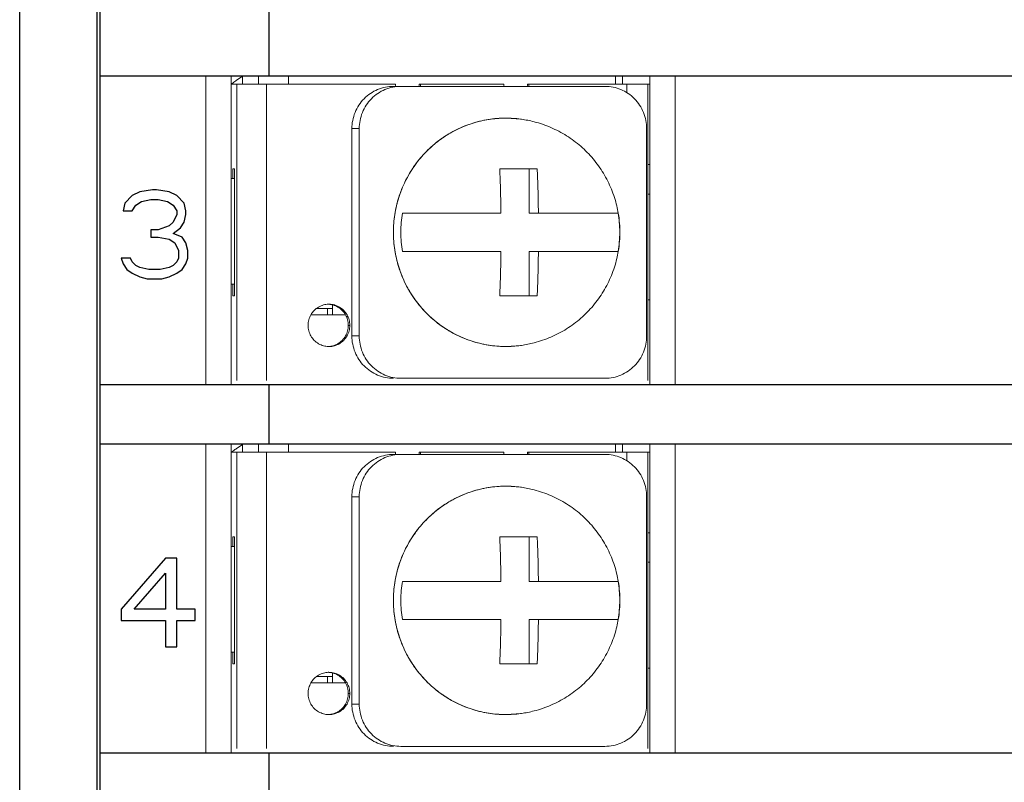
# Model space of a CAD drawing. Header units: inches. Extents: x 513.5 to 524.3, y 504.6 to 513.6.
# Tile 12 of 16: x 521.808 to 522.728, y 506.853 to 507.566. Entities that reach past the tile are written whole.
import ezdxf

# ---------------------------------------------------------------- set-up
doc = ezdxf.new("R2010")
doc.units = ezdxf.units.IN
doc.header["$LTSCALE"] = 8
doc.header["$MEASUREMENT"] = 0
doc.layers.add('02___PRT_ALL_AXES', color=7, linetype='Continuous')

msp = doc.modelspace()

# ---------------------------------------------------------------- linework, layer by layer
at = {"color": 7, "linetype": 'Continuous'}
for p, q in [((521.80762, 504.74923), (521.80762, 508.29014)), ((521.88274, 504.80466), (521.88274, 508.22928)), ((521.87997, 506.05458), (521.87997, 508.0316)), ((522.04089, 507.51351), (522.04089, 507.58053)), ((521.88274, 507.51351), (523.62238, 507.51351)), ((521.9198, 507.40499), (521.91288, 507.40146)), ((521.93191, 507.40676), (521.9198, 507.40499)), ((521.93537, 507.40676), (521.93191, 507.40676)), ((521.94748, 507.40499), (521.93537, 507.40676)), ((521.9544, 507.40146), (521.94748, 507.40499)), ((521.91288, 507.40146), (521.90597, 507.39439)), ((521.91634, 507.39263), (521.92153, 507.39616)), ((521.92153, 507.39616), (521.93018, 507.39793)), ((521.93018, 507.39793), (521.9371, 507.39793)), ((521.9371, 507.39793), (521.94575, 507.39616)), ((521.94575, 507.39616), (521.95094, 507.39263)), ((521.96132, 507.39439), (521.9544, 507.40146)), ((521.90597, 507.39439), (521.90424, 507.38733)), ((521.90424, 507.38733), (521.91288, 507.38733)), ((521.91288, 507.38733), (521.91634, 507.39263)), ((521.95094, 507.39263), (521.9544, 507.38733)), ((521.9544, 507.38733), (521.9544, 507.3838)), ((521.96305, 507.38733), (521.96132, 507.39439)), ((521.96305, 507.3838), (521.96305, 507.38733)), ((521.95094, 507.37673), (521.94748, 507.3732)), ((521.9544, 507.3838), (521.95094, 507.37673)), ((521.95786, 507.37143), (521.96132, 507.37673)), ((521.96132, 507.37673), (521.96305, 507.3838)), ((521.93018, 507.36966), (521.93018, 507.3626)), ((521.9371, 507.36966), (521.93018, 507.36966)), ((521.94748, 507.3732), (521.9371, 507.36966)), ((521.95094, 507.36613), (521.95786, 507.37143)), ((521.93018, 507.3626), (521.9371, 507.3626)), ((521.9371, 507.3626), (521.94748, 507.36083)), ((521.94748, 507.36083), (521.95267, 507.3573)), ((521.95959, 507.3626), (521.95094, 507.36613)), ((521.96305, 507.3573), (521.95959, 507.3626)), ((521.95267, 507.3573), (521.95613, 507.35023)), ((521.95613, 507.35023), (521.95613, 507.34316)), ((521.96478, 507.35023), (521.96305, 507.3573)), ((521.96478, 507.34316), (521.96478, 507.35023)), ((521.90251, 507.34316), (521.90424, 507.33786)), ((521.91115, 507.34316), (521.90251, 507.34316)), ((521.91288, 507.33963), (521.91115, 507.34316)), ((521.91634, 507.3361), (521.91288, 507.33963)), ((521.9544, 507.33963), (521.95094, 507.3361)), ((521.95613, 507.34316), (521.9544, 507.33963)), ((521.96305, 507.33786), (521.96478, 507.34316)), ((521.90424, 507.33786), (521.9077, 507.33256)), ((521.9077, 507.33256), (521.91288, 507.32903)), ((521.9198, 507.33433), (521.91634, 507.3361)), ((521.92845, 507.33256), (521.9198, 507.33433)), ((521.93883, 507.33256), (521.92845, 507.33256)), ((521.94748, 507.33433), (521.93883, 507.33256)), ((521.95094, 507.3361), (521.94748, 507.33433)), ((521.9544, 507.32903), (521.95959, 507.33256)), ((521.95959, 507.33256), (521.96305, 507.33786)), ((521.91288, 507.32903), (521.9198, 507.3255)), ((521.9198, 507.3255), (521.92672, 507.32373)), ((521.92672, 507.32373), (521.94056, 507.32373)), ((521.94056, 507.32373), (521.94748, 507.3255)), ((521.94748, 507.3255), (521.9544, 507.32903)), ((521.88274, 507.22489), (523.62238, 507.22489)), ((522.04089, 507.16954), (522.04089, 507.22489)), ((521.88274, 507.16954), (523.62238, 507.16954)), ((521.94402, 507.06279), (521.90251, 507.01509)), ((521.9544, 507.06279), (521.94402, 507.06279)), ((521.9544, 507.01509), (521.9544, 507.06279)), ((521.91461, 507.01509), (521.94402, 507.04865)), ((521.94402, 507.04865), (521.94402, 507.01509)), ((521.90251, 507.01509), (521.90251, 507.00449)), ((521.94402, 507.01509), (521.91461, 507.01509)), ((521.9717, 507.01509), (521.9544, 507.01509)), ((521.9717, 507.00449), (521.9717, 507.01509)), ((521.90251, 507.00449), (521.94402, 507.00449)), ((521.94402, 507.00449), (521.94402, 506.97976)), ((521.9544, 506.97976), (521.9544, 507.00449)), ((521.9544, 507.00449), (521.9717, 507.00449)), ((521.94402, 506.97976), (521.9544, 506.97976)), ((521.88274, 506.88091), (523.62238, 506.88091)), ((522.04089, 506.82556), (522.04089, 506.88091))]:
    msp.add_line(p, q, dxfattribs=at)
at = {"color": 7, "linetype": 'Continuous', "lineweight": 0}
for p, q in [((521.98158, 507.51351), (521.98158, 507.22489)), ((522.0053, 507.51351), (522.0053, 507.22489)), ((522.15904, 507.5056), (522.0053, 507.5056)), ((522.0105, 507.5056), (522.0105, 507.22884)), ((522.01602, 507.51296), (522.01602, 507.5056)), ((522.031, 507.5056), (522.031, 507.51351)), ((522.03834, 507.5056), (522.03834, 507.22884)), ((522.05884, 507.5056), (522.05884, 507.51351)), ((522.18241, 507.5056), (522.18103, 507.5056)), ((522.26028, 507.5056), (522.18241, 507.5056)), ((522.28364, 507.5056), (522.28227, 507.5056)), ((522.39475, 507.5056), (522.28364, 507.5056)), ((522.36449, 507.5056), (522.36449, 507.51351)), ((522.37102, 507.5056), (522.37102, 507.51351)), ((522.37514, 507.5056), (522.37514, 507.49764)), ((522.39475, 507.5056), (522.39475, 507.22884)), ((522.39475, 507.5056), (522.39672, 507.5056)), ((522.39672, 507.51351), (522.39672, 507.22489)), ((522.42045, 507.51351), (522.42045, 507.22489)), ((522.35475, 507.50363), (522.1571, 507.50363)), ((522.2621, 507.47393), (522.27665, 507.4729)), ((522.27665, 507.4729), (522.27665, 507.4729)), ((522.11816, 507.46409), (522.11816, 507.27036)), ((522.12503, 507.46409), (522.11816, 507.46409)), ((522.12503, 507.27036), (522.12503, 507.46409)), ((522.39369, 507.27036), (522.39369, 507.46409)), ((522.00676, 507.41763), (522.00676, 507.42653)), ((522.00676, 507.42653), (522.00856, 507.42653)), ((522.00856, 507.42653), (522.00856, 507.30792)), ((522.25634, 507.42653), (522.29138, 507.42653)), ((522.28375, 507.42653), (522.28375, 507.38501)), ((522.39672, 507.43048), (522.39475, 507.43048)), ((522.0053, 507.41763), (522.00856, 507.41763)), ((522.39475, 507.40281), (522.39672, 507.40281)), ((522.16543, 507.38501), (522.25748, 507.38501)), ((522.28375, 507.38501), (522.36702, 507.38501)), ((522.25748, 507.34943), (522.16543, 507.34943)), ((522.28375, 507.34943), (522.36702, 507.34943)), ((522.28375, 507.34943), (522.28375, 507.30792)), ((522.00856, 507.31879), (522.0053, 507.31879)), ((522.00676, 507.30792), (522.00676, 507.31879)), ((522.00856, 507.30792), (522.00676, 507.30792)), ((522.29138, 507.30792), (522.25634, 507.30792)), ((522.39475, 507.30396), (522.39672, 507.30396)), ((522.08534, 507.29606), (522.10019, 507.29606)), ((522.09525, 507.29013), (522.09525, 507.29606)), ((522.10019, 507.29013), (522.10019, 507.29937)), ((522.11223, 507.29013), (522.07989, 507.29013)), ((522.11816, 507.27036), (522.12503, 507.27036)), ((522.27665, 507.26154), (522.2621, 507.26052)), ((522.27665, 507.26154), (522.27665, 507.26155)), ((522.35475, 507.23082), (522.16396, 507.23082)), ((521.98158, 507.16954), (521.98158, 506.88091)), ((522.0053, 507.16954), (522.0053, 506.88091)), ((522.01602, 507.16898), (522.01602, 507.16163)), ((522.031, 507.16163), (522.031, 507.16954)), ((522.05884, 507.16163), (522.05884, 507.16954)), ((522.36449, 507.16163), (522.36449, 507.16954)), ((522.37102, 507.16163), (522.37102, 507.16954)), ((522.39672, 507.16954), (522.39672, 506.88091)), ((522.42045, 507.16954), (522.42045, 506.88091)), ((522.15904, 507.16163), (522.0053, 507.16163)), ((522.0105, 507.16163), (522.0105, 506.88487)), ((522.03834, 507.16163), (522.03834, 506.88487)), ((522.35475, 507.15965), (522.1571, 507.15965)), ((522.18241, 507.16163), (522.18103, 507.16163)), ((522.26028, 507.16163), (522.18241, 507.16163)), ((522.28364, 507.16163), (522.28227, 507.16163)), ((522.39475, 507.16163), (522.28364, 507.16163)), ((522.37514, 507.16163), (522.37514, 507.15367)), ((522.39475, 507.16163), (522.39475, 506.88487)), ((522.39475, 507.16163), (522.39672, 507.16163)), ((522.2621, 507.12995), (522.27665, 507.12893)), ((522.27665, 507.12893), (522.27665, 507.12893)), ((522.11816, 507.12011), (522.11816, 506.92638)), ((522.12503, 507.12011), (522.11816, 507.12011)), ((522.12503, 506.92638), (522.12503, 507.12011)), ((522.39369, 506.92638), (522.39369, 507.12011)), ((522.00676, 507.07366), (522.00676, 507.08255)), ((522.00676, 507.08255), (522.00856, 507.08255)), ((522.00856, 507.08255), (522.00856, 506.96394)), ((522.25634, 507.08255), (522.29138, 507.08255)), ((522.28375, 507.08255), (522.28375, 507.04104)), ((522.39672, 507.08651), (522.39475, 507.08651)), ((522.0053, 507.07366), (522.00856, 507.07366)), ((522.39475, 507.05883), (522.39672, 507.05883)), ((522.16543, 507.04104), (522.25748, 507.04104)), ((522.28375, 507.04104), (522.36702, 507.04104)), ((522.25748, 507.00546), (522.16543, 507.00546)), ((522.28375, 507.00546), (522.36702, 507.00546)), ((522.28375, 507.00546), (522.28375, 506.96394)), ((522.00856, 506.97481), (522.0053, 506.97481)), ((522.00676, 506.96394), (522.00676, 506.97481)), ((522.00856, 506.96394), (522.00676, 506.96394)), ((522.29138, 506.96394), (522.25634, 506.96394)), ((522.10019, 506.94615), (522.10019, 506.95539)), ((522.39475, 506.95999), (522.39672, 506.95999)), ((522.11223, 506.94615), (522.07989, 506.94615)), ((522.08534, 506.95208), (522.10019, 506.95208)), ((522.09525, 506.94615), (522.09525, 506.95208)), ((522.11816, 506.92638), (522.12503, 506.92638)), ((522.27665, 506.91757), (522.2621, 506.91654)), ((522.27665, 506.91757), (522.27665, 506.91757)), ((522.35475, 506.88684), (522.16396, 506.88684))]:
    msp.add_line(p, q, dxfattribs=at)
for points, start_tangent, end_tangent in [([(522.0057, 507.50567), (522.00694, 507.50667)], (0.770132, 0.637884), (0.782329, 0.622866)), ([(522.00694, 507.50667), (522.00877, 507.50809)], (0.782329, 0.622866), (0.799587, 0.600551)), ([(522.00877, 507.50809), (522.01035, 507.50925)], (0.799587, 0.600551), (0.813596, 0.58143)), ([(522.01035, 507.50925), (522.01602, 507.51296)], (0.813596, 0.58143), (0.858551, 0.512727)), ([(522.15904, 507.5056), (522.15921, 507.50361)], (0, -1), (0.165681, -0.986179)), ([(522.18087, 507.50361), (522.18103, 507.5056)], (0.165681, 0.986179), (0, 1)), ([(522.18224, 507.50361), (522.18241, 507.5056)], (0.165681, 0.986179), (0, 1)), ([(522.26028, 507.5056), (522.26045, 507.50361)], (0, -1), (0.165681, -0.986179)), ([(522.2821, 507.50361), (522.28227, 507.5056)], (0.165681, 0.986179), (0, 1)), ([(522.28348, 507.50361), (522.28364, 507.5056)], (0.165681, 0.986179), (0, 1)), ([(522.11816, 507.46409), (522.1189, 507.47177), (522.12113, 507.47922), (522.12471, 507.48603), (522.12956, 507.49205), (522.13549, 507.49698), (522.14219, 507.50061), (522.14953, 507.50287), (522.1571, 507.50363)], (0, 1), (1, 0)), ([(522.16396, 507.50363), (522.1564, 507.50287), (522.14906, 507.50061), (522.14236, 507.49698), (522.13643, 507.49205), (522.13157, 507.48603), (522.12799, 507.47922), (522.12577, 507.47177), (522.12503, 507.46409)], (-1, 0), (0, -1)), ([(522.39369, 507.46409), (522.39295, 507.47177), (522.39072, 507.47922), (522.38715, 507.48603), (522.38229, 507.49205), (522.37636, 507.49698), (522.36966, 507.50061), (522.36232, 507.50287), (522.35475, 507.50363)], (0, 1), (-1, 0)), ([(522.26207, 507.47393), (522.25548, 507.47371), (522.24833, 507.473), (522.24055, 507.47165), (522.23206, 507.46947), (522.22282, 507.46618), (522.21286, 507.46148), (522.20232, 507.45496), (522.19152, 507.44626), (522.18116, 507.43525), (522.17203, 507.42214), (522.16477, 507.4074), (522.15984, 507.39167), (522.15735, 507.37547), (522.15734, 507.35912), (522.1598, 507.34292), (522.16472, 507.32719), (522.17195, 507.31243), (522.18107, 507.29931), (522.19143, 507.28827), (522.20224, 507.27954), (522.21279, 507.27301), (522.22277, 507.26829), (522.23202, 507.26499), (522.24052, 507.2628), (522.24831, 507.26145), (522.25547, 507.26073), (522.26207, 507.26052)], (-1, -0.000509), (1, -0.00051)), ([(522.2621, 507.26052), (522.24566, 507.26183), (522.22962, 507.26574), (522.21438, 507.27214), (522.20031, 507.28089), (522.18777, 507.29176), (522.17705, 507.3045), (522.16842, 507.31878), (522.16211, 507.33425), (522.15826, 507.35054), (522.15696, 507.36723), (522.15826, 507.38393), (522.16211, 507.40021), (522.16843, 507.41568), (522.17706, 507.42996), (522.18777, 507.44269), (522.20032, 507.45356), (522.21438, 507.4623), (522.22962, 507.46871), (522.24566, 507.47261), (522.2621, 507.47393)], (-1, 0), (1, 0)), ([(522.26212, 507.47393), (522.26207, 507.47393)], (-1, 0), (-1, -0.000509)), ([(522.27665, 507.4729), (522.27593, 507.473), (522.26878, 507.47371), (522.26212, 507.47393)], (-0.990106, 0.140322), (-1, 0)), ([(522.25748, 507.38501), (522.25744, 507.3887), (522.25739, 507.39233), (522.25734, 507.39593), (522.25727, 507.39952), (522.25719, 507.40311), (522.25711, 507.40667), (522.25701, 507.4102), (522.25689, 507.41381), (522.25675, 507.41765), (522.25657, 507.42184), (522.25634, 507.42653)], (-0.009344, 0.999956), (-0.05421, 0.99853)), ([(522.29138, 507.42653), (522.29162, 507.42178), (522.2918, 507.41752), (522.29194, 507.41362), (522.29206, 507.40997), (522.29216, 507.40643), (522.29224, 507.4029), (522.29232, 507.39937), (522.29238, 507.39584), (522.29243, 507.39229), (522.29248, 507.38869), (522.29252, 507.38501)], (0.05421, -0.99853), (0.009344, -0.999956)), ([(522.16543, 507.34943), (522.16433, 507.35798), (522.16392, 507.36725), (522.16433, 507.3765), (522.16543, 507.38501)], (-0.168743, 0.98566), (0.168743, 0.98566)), ([(522.36702, 507.38501), (522.36811, 507.37658), (522.36853, 507.36735), (522.36813, 507.35805), (522.36702, 507.34943)], (0.168743, -0.98566), (-0.168743, -0.98566)), ([(522.25634, 507.30792), (522.25657, 507.31266), (522.25675, 507.31693), (522.2569, 507.32082), (522.25701, 507.32448), (522.25711, 507.32802), (522.2572, 507.33154), (522.25727, 507.33507), (522.25734, 507.33861), (522.25739, 507.34216), (522.25744, 507.34576), (522.25748, 507.34943)], (0.05421, 0.99853), (0.009344, 0.999956)), ([(522.29252, 507.34943), (522.29248, 507.34574), (522.29243, 507.34211), (522.29238, 507.33852), (522.29231, 507.33493), (522.29224, 507.33133), (522.29215, 507.32778), (522.29205, 507.32425), (522.29193, 507.32064), (522.29179, 507.3168), (522.29161, 507.3126), (522.29138, 507.30792)], (-0.009344, -0.999956), (-0.05421, -0.99853)), ([(522.1571, 507.23082), (522.14953, 507.23157), (522.14219, 507.23383), (522.13549, 507.23747), (522.12956, 507.2424), (522.12471, 507.24842), (522.12113, 507.25522), (522.1189, 507.26267), (522.11816, 507.27036)], (-1, 0), (0, 1)), ([(522.12503, 507.27036), (522.12577, 507.26267), (522.12799, 507.25522), (522.13157, 507.24842), (522.13643, 507.2424), (522.14236, 507.23747), (522.14906, 507.23383), (522.1564, 507.23157), (522.16396, 507.23082)], (0, -1), (1, 0)), ([(522.35475, 507.23082), (522.36232, 507.23157), (522.36966, 507.23383), (522.37636, 507.23747), (522.38229, 507.2424), (522.38715, 507.24842), (522.39072, 507.25522), (522.39295, 507.26267), (522.39369, 507.27036)], (1, 0), (0, 1)), ([(522.26207, 507.26052), (522.26212, 507.26052)], (1, -0.000509), (1, 0)), ([(522.26212, 507.26052), (522.26877, 507.26073), (522.27591, 507.26144), (522.27665, 507.26154)], (1, 0), (0.990106, 0.140322)), ([(522.00877, 507.16412), (522.01035, 507.16527)], (0.799587, 0.600551), (0.813596, 0.58143)), ([(522.01035, 507.16527), (522.01602, 507.16898)], (0.813596, 0.58143), (0.858551, 0.512727)), ([(522.0057, 507.1617), (522.00694, 507.1627)], (0.770132, 0.637884), (0.782329, 0.622866)), ([(522.00694, 507.1627), (522.00877, 507.16412)], (0.782329, 0.622866), (0.799587, 0.600551)), ([(522.11816, 507.12011), (522.1189, 507.1278), (522.12113, 507.13525), (522.12471, 507.14205), (522.12956, 507.14807), (522.13549, 507.153), (522.14219, 507.15664), (522.14953, 507.1589), (522.1571, 507.15965)], (0, 1), (1, 0)), ([(522.16396, 507.15965), (522.1564, 507.1589), (522.14906, 507.15664), (522.14236, 507.153), (522.13643, 507.14807), (522.13157, 507.14205), (522.12799, 507.13525), (522.12577, 507.1278), (522.12503, 507.12011)], (-1, 0), (0, -1)), ([(522.15904, 507.16163), (522.15921, 507.15963)], (0, -1), (0.165681, -0.986179)), ([(522.18087, 507.15963), (522.18103, 507.16163)], (0.165681, 0.986179), (0, 1)), ([(522.18224, 507.15963), (522.18241, 507.16163)], (0.165681, 0.986179), (0, 1)), ([(522.26028, 507.16163), (522.26045, 507.15963)], (0, -1), (0.165681, -0.986179)), ([(522.2821, 507.15963), (522.28227, 507.16163)], (0.165681, 0.986179), (0, 1)), ([(522.28348, 507.15963), (522.28364, 507.16163)], (0.165681, 0.986179), (0, 1)), ([(522.39369, 507.12011), (522.39295, 507.1278), (522.39072, 507.13525), (522.38715, 507.14205), (522.38229, 507.14807), (522.37636, 507.153), (522.36966, 507.15664), (522.36232, 507.1589), (522.35475, 507.15965)], (0, 1), (-1, 0)), ([(522.26207, 507.12995), (522.25548, 507.12974), (522.24833, 507.12903), (522.24055, 507.12768), (522.23206, 507.12549), (522.22282, 507.12221), (522.21286, 507.1175), (522.20232, 507.11099), (522.19152, 507.10228), (522.18116, 507.09127), (522.17203, 507.07817), (522.16477, 507.06343), (522.15984, 507.0477), (522.15735, 507.0315), (522.15734, 507.01515), (522.1598, 506.99895), (522.16472, 506.98321), (522.17195, 506.96846), (522.18107, 506.95533), (522.19143, 506.9443), (522.20224, 506.93557), (522.21279, 506.92903), (522.22277, 506.92431), (522.23202, 506.92102), (522.24052, 506.91882), (522.24831, 506.91747), (522.25547, 506.91676), (522.26207, 506.91655)], (-1, -0.000509), (1, -0.00051)), ([(522.2621, 506.91654), (522.24566, 506.91786), (522.22962, 506.92176), (522.21438, 506.92817), (522.20031, 506.93692), (522.18777, 506.94779), (522.17705, 506.96052), (522.16842, 506.9748), (522.16211, 506.99027), (522.15826, 507.00656), (522.15696, 507.02326), (522.15826, 507.03995), (522.16211, 507.05624), (522.16843, 507.07171), (522.17706, 507.08598), (522.18777, 507.09871), (522.20032, 507.10958), (522.21438, 507.11833), (522.22962, 507.12473), (522.24566, 507.12864), (522.2621, 507.12995)], (-1, 0), (1, 0)), ([(522.26212, 507.12995), (522.26207, 507.12995)], (-1, 0), (-1, -0.000509)), ([(522.27665, 507.12893), (522.27593, 507.12902), (522.26878, 507.12974), (522.26212, 507.12995)], (-0.990106, 0.140322), (-1, 0)), ([(522.25748, 507.04104), (522.25744, 507.04473), (522.25739, 507.04836), (522.25734, 507.05195), (522.25727, 507.05554), (522.25719, 507.05914), (522.25711, 507.0627), (522.25701, 507.06622), (522.25689, 507.06983), (522.25675, 507.07367), (522.25657, 507.07787), (522.25634, 507.08255)], (-0.009344, 0.999956), (-0.05421, 0.99853)), ([(522.29138, 507.08255), (522.29162, 507.07781), (522.2918, 507.07354), (522.29194, 507.06965), (522.29206, 507.06599), (522.29216, 507.06246), (522.29224, 507.05893), (522.29232, 507.0554), (522.29238, 507.05187), (522.29243, 507.04831), (522.29248, 507.04472), (522.29252, 507.04104)], (0.05421, -0.99853), (0.009344, -0.999956)), ([(522.16543, 507.00546), (522.16433, 507.014), (522.16392, 507.02327), (522.16433, 507.03253), (522.16543, 507.04104)], (-0.168743, 0.98566), (0.168743, 0.98566)), ([(522.36702, 507.04104), (522.36811, 507.0326), (522.36853, 507.02337), (522.36813, 507.01407), (522.36702, 507.00546)], (0.168743, -0.98566), (-0.168743, -0.98566)), ([(522.25634, 506.96394), (522.25657, 506.96869), (522.25675, 506.97295), (522.2569, 506.97685), (522.25701, 506.9805), (522.25711, 506.98404), (522.2572, 506.98757), (522.25727, 506.9911), (522.25734, 506.99463), (522.25739, 506.99818), (522.25744, 507.00178), (522.25748, 507.00546)], (0.05421, 0.99853), (0.009344, 0.999956)), ([(522.29252, 507.00546), (522.29248, 507.00177), (522.29243, 506.99814), (522.29238, 506.99454), (522.29231, 506.99095), (522.29224, 506.98736), (522.29215, 506.9838), (522.29205, 506.98028), (522.29193, 506.97666), (522.29179, 506.97282), (522.29161, 506.96863), (522.29138, 506.96394)], (-0.009344, -0.999956), (-0.05421, -0.99853)), ([(522.1571, 506.88684), (522.14953, 506.8876), (522.14219, 506.88986), (522.13549, 506.89349), (522.12956, 506.89842), (522.12471, 506.90444), (522.12113, 506.91125), (522.1189, 506.9187), (522.11816, 506.92638)], (-1, 0), (0, 1)), ([(522.12503, 506.92638), (522.12577, 506.9187), (522.12799, 506.91125), (522.13157, 506.90444), (522.13643, 506.89842), (522.14236, 506.89349), (522.14906, 506.88986), (522.1564, 506.8876), (522.16396, 506.88684)], (0, -1), (1, 0)), ([(522.35475, 506.88684), (522.36232, 506.8876), (522.36966, 506.88986), (522.37636, 506.89349), (522.38229, 506.89842), (522.38715, 506.90444), (522.39072, 506.91125), (522.39295, 506.9187), (522.39369, 506.92638)], (1, 0), (0, 1)), ([(522.26207, 506.91655), (522.26212, 506.91655)], (1, -0.000509), (1, 0)), ([(522.26212, 506.91655), (522.26877, 506.91676), (522.27591, 506.91747), (522.27665, 506.91757)], (1, 0), (0.990106, 0.140322))]:
    msp.add_spline(points, degree=3, dxfattribs=dict(at, start_tangent=start_tangent, end_tangent=end_tangent))
at = {"layer": '02___PRT_ALL_AXES', "color": 7, "linetype": 'Continuous', "lineweight": 0}
for p, q in [((522.11621, 507.28024), (522.11484, 507.28024)), ((522.11621, 506.93627), (522.11484, 506.93627))]:
    msp.add_line(p, q, dxfattribs=at)
for points, start_tangent, end_tangent in [([(522.36719, 507.38505), (522.36581, 507.39183), (522.36076, 507.40758), (522.35333, 507.42235), (522.34371, 507.43579), (522.33213, 507.44758), (522.31886, 507.45745), (522.30422, 507.46515), (522.28856, 507.47052), (522.27665, 507.4729)], (-0.16717, 0.985928), (-0.990093, 0.140415)), ([(522.36719, 507.3494), (522.36837, 507.35895), (522.36837, 507.37549), (522.36719, 507.38505)], (0.16717, 0.985928), (-0.16717, 0.985928)), ([(522.27665, 507.26155), (522.28856, 507.26392), (522.30422, 507.26929), (522.31886, 507.277), (522.33213, 507.28687), (522.34371, 507.29866), (522.35333, 507.3121), (522.36076, 507.32687), (522.36581, 507.34261), (522.36719, 507.3494)], (0.990093, 0.140415), (0.16717, 0.985928)), ([(522.09606, 507.3), (522.09171, 507.29934), (522.08701, 507.29736), (522.08298, 507.29422), (522.07989, 507.29013)], (-0.999348, -0.036107), (-0.494364, -0.869255)), ([(522.09675, 507.30001), (522.09606, 507.3)], (-1, 0), (-0.999348, -0.036107)), ([(522.11223, 507.29013), (522.10914, 507.29422), (522.10511, 507.29736), (522.10041, 507.29934), (522.09673, 507.29996)], (-0.494364, 0.869255), (-0.997476, 0.071006)), ([(522.11361, 507.29013), (522.11051, 507.29422), (522.10648, 507.29736), (522.10178, 507.29934), (522.09675, 507.30001)], (-0.494364, 0.869255), (-1, 0)), ([(522.07989, 507.29013), (522.07794, 507.28536), (522.07728, 507.28024)], (-0.494364, -0.869255), (0, -1)), ([(522.11484, 507.28024), (522.11418, 507.28536), (522.11223, 507.29013)], (0, 1), (-0.494364, 0.869255)), ([(522.11621, 507.28024), (522.11555, 507.28536), (522.11361, 507.29013)], (0, 1), (-0.494364, 0.869255)), ([(522.07728, 507.28024), (522.07794, 507.27512), (522.07989, 507.27036), (522.08298, 507.26626), (522.08701, 507.26312), (522.09171, 507.26115), (522.09606, 507.26048)], (0, -1), (0.999348, -0.036107)), ([(522.09673, 507.26052), (522.10041, 507.26115), (522.10511, 507.26312), (522.10914, 507.26626), (522.11223, 507.27036), (522.11418, 507.27512), (522.11484, 507.28024)], (0.997476, 0.071006), (0, 1)), ([(522.09675, 507.26047), (522.10178, 507.26115), (522.10648, 507.26312), (522.11051, 507.26626), (522.11361, 507.27036), (522.11555, 507.27512), (522.11621, 507.28024)], (1, 0), (0, 1)), ([(522.09606, 507.26048), (522.09675, 507.26047)], (0.999348, -0.036107), (1, 0)), ([(522.36719, 507.04107), (522.36581, 507.04786), (522.36076, 507.0636), (522.35333, 507.07837), (522.34371, 507.09181), (522.33213, 507.10361), (522.31886, 507.11347), (522.30422, 507.12118), (522.28856, 507.12655), (522.27665, 507.12893)], (-0.16717, 0.985928), (-0.990093, 0.140415)), ([(522.36719, 507.00542), (522.36837, 507.01498), (522.36837, 507.03152), (522.36719, 507.04107)], (0.16717, 0.985928), (-0.16717, 0.985928)), ([(522.27665, 506.91757), (522.28856, 506.91995), (522.30422, 506.92532), (522.31886, 506.93302), (522.33213, 506.94289), (522.34371, 506.95468), (522.35333, 506.96812), (522.36076, 506.98289), (522.36581, 506.99864), (522.36719, 507.00542)], (0.990093, 0.140415), (0.16717, 0.985928)), ([(522.09606, 506.95602), (522.09171, 506.95536), (522.08701, 506.95339), (522.08298, 506.95024), (522.07989, 506.94615)], (-0.999348, -0.036107), (-0.494364, -0.869255)), ([(522.09675, 506.95603), (522.09606, 506.95602)], (-1, 0), (-0.999348, -0.036107)), ([(522.11223, 506.94615), (522.10914, 506.95024), (522.10511, 506.95339), (522.10041, 506.95536), (522.09673, 506.95599)], (-0.494364, 0.869255), (-0.997476, 0.071006)), ([(522.11361, 506.94615), (522.11051, 506.95024), (522.10648, 506.95339), (522.10178, 506.95536), (522.09675, 506.95603)], (-0.494364, 0.869255), (-1, 0)), ([(522.07989, 506.94615), (522.07794, 506.94138), (522.07728, 506.93627)], (-0.494364, -0.869255), (0, -1)), ([(522.11484, 506.93627), (522.11418, 506.94138), (522.11223, 506.94615)], (0, 1), (-0.494364, 0.869255)), ([(522.11621, 506.93627), (522.11555, 506.94138), (522.11361, 506.94615)], (0, 1), (-0.494364, 0.869255)), ([(522.07728, 506.93627), (522.07794, 506.93115), (522.07989, 506.92638), (522.08298, 506.92229), (522.08701, 506.91915), (522.09171, 506.91717), (522.09606, 506.91651)], (0, -1), (0.999348, -0.036107)), ([(522.09673, 506.91655), (522.10041, 506.91717), (522.10511, 506.91915), (522.10914, 506.92229), (522.11223, 506.92638), (522.11418, 506.93115), (522.11484, 506.93627)], (0.997476, 0.071006), (0, 1)), ([(522.09675, 506.9165), (522.10178, 506.91717), (522.10648, 506.91915), (522.11051, 506.92229), (522.11361, 506.92638), (522.11555, 506.93115), (522.11621, 506.93627)], (1, 0), (0, 1)), ([(522.09606, 506.91651), (522.09675, 506.9165)], (0.999348, -0.036107), (1, 0))]:
    msp.add_spline(points, degree=3, dxfattribs=dict(at, start_tangent=start_tangent, end_tangent=end_tangent))

doc.saveas('drawing.dxf')
